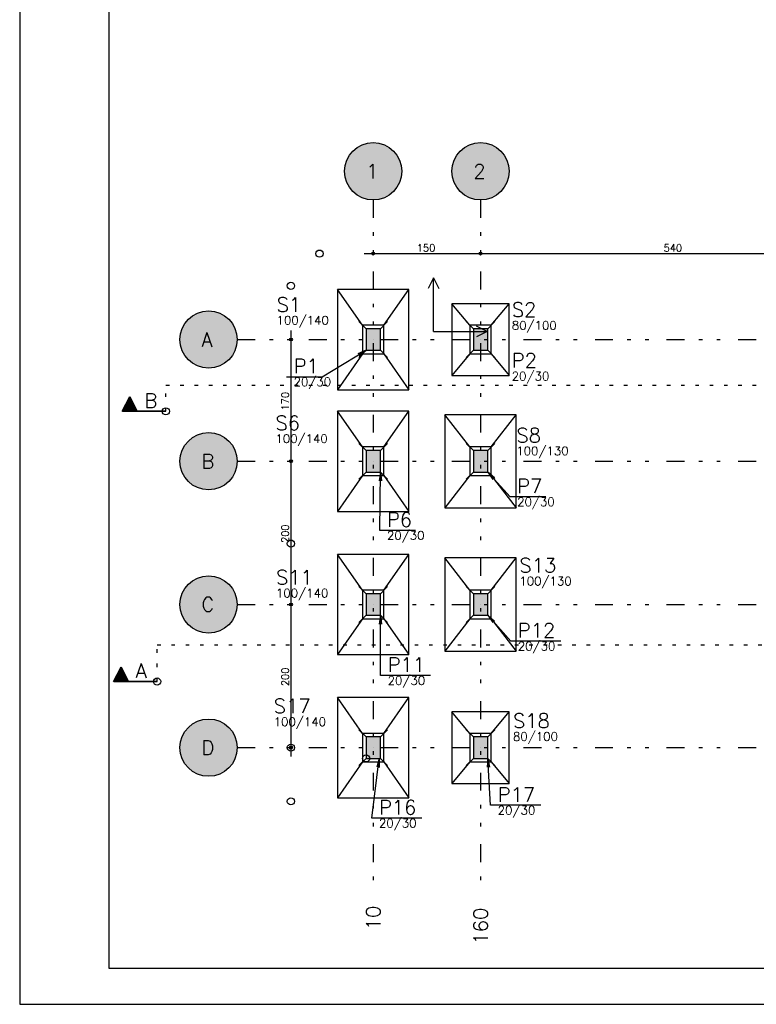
# Model space of a CAD drawing. Extents: x 0 to 84.1, y 0 to 59.4.
# Tile 1 of 9: x 0 to 20.6, y 0 to 27.5. Entities that reach past the tile are written whole.
import ezdxf

# ---------------------------------------------------------------- set-up
doc = ezdxf.new("R2010")
doc.units = 0
doc.header["$MEASUREMENT"] = 0
doc.linetypes.add('ESTILO_TQS_0002', pattern=[0.4, 0.1, -0.3])
doc.linetypes.add('ESTILO_TQS_0004', pattern=[2, 0.5, -0.4, 0.1, -0.4, 0.1, -0.5])
for name, color, linetype in [('1', 1, 'CONTINUOUS'), ('2', 2, 'CONTINUOUS'), ('3', 3, 'CONTINUOUS'), ('6', 6, 'CONTINUOUS'), ('9', 9, 'CONTINUOUS')]:
    doc.layers.add(name, color=color, linetype=linetype)
doc.styles.get("Standard").update_dxf_attribs({"font": 'ROMANS.SHX'})

msp = doc.modelspace()

# ---------------------------------------------------------------- linework, layer by layer
at = {"layer": '1', "linetype": 'ESTILO_TQS_0004'}
for p, q in [((9.88005, 22.46895), (9.88005, 3.26895)), ((12.88005, 22.46895), (12.88005, 3.26895)), ((6.08005, 18.56895), (39.68005, 18.56895)), ((6.08005, 15.16895), (39.68005, 15.16895)), ((6.08005, 11.16895), (39.68005, 11.16895)), ((6.08005, 7.16895), (39.68005, 7.16895))]:
    msp.add_line(p, q, dxfattribs=at)
at = {"layer": '1', "linetype": 'Continuous'}
for p, q in [((9.63005, 20.96895), (13.13005, 20.96895)), ((9.88005, 20.96895), (9.88005, 20.96895)), ((12.63005, 20.96895), (23.93005, 20.96895)), ((12.88005, 20.96895), (12.88005, 20.96895)), ((12.88005, 20.96895), (12.88005, 20.96895)), ((11.562499, 20.290325), (11.412499, 19.990325)), ((11.562499, 18.790325), (11.562499, 20.290325)), ((11.562499, 20.290325), (11.712499, 19.990325)), ((9.68005, 18.86895), (9.48005, 19.06895)), ((10.08005, 18.86895), (10.28005, 19.06895)), ((12.68005, 18.86895), (12.48005, 19.06895)), ((13.08005, 18.86895), (13.28005, 19.06895)), ((7.58005, 18.81895), (7.58005, 14.91895)), ((11.562499, 18.790325), (13.062499, 18.790325)), ((13.062499, 18.790325), (12.762499, 18.940325)), ((13.062499, 18.790325), (12.762499, 18.640325)), ((7.58005, 18.56895), (7.58005, 18.56895)), ((9.88005, 18.56895), (9.88005, 18.56895)), ((9.88005, 18.56895), (9.88005, 18.56895)), ((12.88005, 18.56895), (12.88005, 18.56895)), ((12.88005, 18.56895), (12.88005, 18.56895)), ((9.68005, 18.26895), (9.48005, 18.06895)), ((10.08005, 18.26895), (10.28005, 18.06895)), ((12.68005, 18.26895), (12.48005, 18.06895)), ((13.08005, 18.26895), (13.28005, 18.06895)), ((7.58005, 15.41895), (7.58005, 10.91895)), ((9.68005, 15.46895), (9.48005, 15.66895)), ((10.08005, 15.46895), (10.28005, 15.66895)), ((12.68005, 15.46895), (12.48005, 15.66895)), ((13.08005, 15.46895), (13.28005, 15.66895)), ((7.58005, 15.16895), (7.58005, 15.16895)), ((7.58005, 15.16895), (7.58005, 15.16895)), ((9.88005, 15.16895), (9.88005, 15.16895)), ((9.88005, 15.16895), (9.88005, 15.16895)), ((12.88005, 15.16895), (12.88005, 15.16895)), ((12.88005, 15.16895), (12.88005, 15.16895)), ((9.68005, 14.86895), (9.48005, 14.66895)), ((10.08005, 14.86895), (10.28005, 14.66895)), ((12.68005, 14.86895), (12.48005, 14.66895)), ((13.08005, 14.86895), (13.28005, 14.66895)), ((9.68005, 11.46895), (9.48005, 11.66895)), ((10.08005, 11.46895), (10.28005, 11.66895)), ((12.68005, 11.46895), (12.48005, 11.66895)), ((13.08005, 11.46895), (13.28005, 11.66895)), ((7.58005, 11.41895), (7.58005, 6.91895)), ((7.58005, 11.16895), (7.58005, 11.16895)), ((7.58005, 11.16895), (7.58005, 11.16895)), ((9.88005, 11.16895), (9.88005, 11.16895)), ((9.88005, 11.16895), (9.88005, 11.16895)), ((12.88005, 11.16895), (12.88005, 11.16895)), ((12.88005, 11.16895), (12.88005, 11.16895)), ((9.68005, 10.86895), (9.48005, 10.66895)), ((10.08005, 10.86895), (10.28005, 10.66895)), ((12.68005, 10.86895), (12.48005, 10.66895)), ((13.08005, 10.86895), (13.28005, 10.66895)), ((9.68005, 7.46895), (9.48005, 7.66895)), ((10.08005, 7.46895), (10.28005, 7.66895)), ((12.68005, 7.46895), (12.48005, 7.66895)), ((13.08005, 7.46895), (13.28005, 7.66895)), ((7.58005, 7.16895), (7.58005, 7.16895)), ((9.88005, 7.16895), (9.88005, 7.16895)), ((9.88005, 7.16895), (9.88005, 7.16895)), ((12.88005, 7.16895), (12.88005, 7.16895)), ((12.88005, 7.16895), (12.88005, 7.16895)), ((9.68005, 6.86895), (9.48005, 6.66895)), ((10.08005, 6.86895), (10.28005, 6.66895)), ((12.68005, 6.86895), (12.48005, 6.66895)), ((13.08005, 6.86895), (13.28005, 6.66895))]:
    msp.add_line(p, q, dxfattribs=at)
for points in [[(10.88005, 19.96895), (8.88005, 19.96895)], [(8.88005, 19.96895), (8.88005, 17.16895)], [(9.58005, 18.96895), (8.88005, 19.96895)], [(10.18005, 18.96895), (10.88005, 19.96895)], [(10.88005, 17.16895), (10.88005, 19.96895)], [(13.68005, 19.56895), (12.08005, 19.56895)], [(12.08005, 19.56895), (12.08005, 17.56895)], [(12.58005, 18.96895), (12.08005, 19.56895)], [(13.18005, 18.96895), (13.68005, 19.56895)], [(13.68005, 17.56895), (13.68005, 19.56895)], [(9.58005, 18.16895), (10.18005, 18.16895), (10.18005, 18.96895), (9.58005, 18.96895), (9.58005, 18.16895)], [(12.58005, 18.16895), (13.18005, 18.16895), (13.18005, 18.96895), (12.58005, 18.96895), (12.58005, 18.16895)], [(7.4551, 17.529091), (8.4551, 17.529091), (9.68005, 18.26895), (9.484756, 18.112872), (9.68005, 18.26895), (9.451015, 18.168736)], [(9.58005, 18.16895), (8.88005, 17.16895)], [(10.18005, 18.16895), (10.88005, 17.16895)], [(12.58005, 18.16895), (12.08005, 17.56895)], [(13.18005, 18.16895), (13.68005, 17.56895)], [(12.08005, 17.56895), (13.68005, 17.56895)], [(8.88005, 17.16895), (10.88005, 17.16895)], [(10.88005, 16.56895), (8.88005, 16.56895)], [(8.88005, 16.56895), (8.88005, 13.76895)], [(9.58005, 15.56895), (8.88005, 16.56895)], [(10.18005, 15.56895), (10.88005, 16.56895)], [(10.88005, 13.76895), (10.88005, 16.56895)], [(13.88005, 16.46895), (11.88005, 16.46895)], [(11.88005, 16.46895), (11.88005, 13.86895)], [(12.58005, 15.56895), (11.88005, 16.46895)], [(13.18005, 15.56895), (13.88005, 16.46895)], [(13.88005, 13.86895), (13.88005, 16.46895)], [(9.58005, 14.76895), (10.18005, 14.76895), (10.18005, 15.56895), (9.58005, 15.56895), (9.58005, 14.76895)], [(12.58005, 14.76895), (13.18005, 14.76895), (13.18005, 15.56895), (12.58005, 15.56895), (12.58005, 14.76895)], [(11.06445, 13.23935), (10.06445, 13.23935), (10.08005, 14.86895), (10.110307, 14.620788), (10.08005, 14.86895), (10.045047, 14.621413)], [(14.70405, 14.17535), (13.70405, 14.17535), (13.08005, 14.86895), (13.270084, 14.706509), (13.08005, 14.86895), (13.221566, 14.66286)], [(9.58005, 14.76895), (8.88005, 13.76895)], [(10.18005, 14.76895), (10.88005, 13.76895)], [(12.58005, 14.76895), (11.88005, 13.86895)], [(13.18005, 14.76895), (13.88005, 13.86895)], [(8.88005, 13.76895), (10.88005, 13.76895)], [(11.88005, 13.86895), (13.88005, 13.86895)], [(10.88005, 12.56895), (8.88005, 12.56895)], [(8.88005, 12.56895), (8.88005, 9.76895)], [(9.58005, 11.56895), (8.88005, 12.56895)], [(10.18005, 11.56895), (10.88005, 12.56895)], [(10.88005, 9.76895), (10.88005, 12.56895)], [(13.88005, 12.46895), (11.88005, 12.46895)], [(11.88005, 12.46895), (11.88005, 9.86895)], [(12.58005, 11.56895), (11.88005, 12.46895)], [(13.18005, 11.56895), (13.88005, 12.46895)], [(13.88005, 9.86895), (13.88005, 12.46895)], [(9.58005, 10.76895), (10.18005, 10.76895), (10.18005, 11.56895), (9.58005, 11.56895), (9.58005, 10.76895)], [(12.58005, 10.76895), (13.18005, 10.76895), (13.18005, 11.56895), (12.58005, 11.56895), (12.58005, 10.76895)], [(9.58005, 10.76895), (8.88005, 9.76895)], [(11.483566, 9.185155), (10.083566, 9.185155), (10.08005, 10.86895), (10.113199, 10.621157), (10.08005, 10.86895), (10.047936, 10.621021)], [(10.18005, 10.76895), (10.88005, 9.76895)], [(12.58005, 10.76895), (11.88005, 9.86895)], [(15.122084, 10.144691), (13.722084, 10.144691), (13.08005, 10.86895), (13.268888, 10.70512), (13.08005, 10.86895), (13.220051, 10.661827)], [(13.18005, 10.76895), (13.88005, 9.86895)], [(8.88005, 9.76895), (10.88005, 9.76895)], [(11.88005, 9.86895), (13.88005, 9.86895)], [(10.88005, 8.56895), (8.88005, 8.56895)], [(8.88005, 8.56895), (8.88005, 5.76895)], [(9.58005, 7.56895), (8.88005, 8.56895)], [(10.18005, 7.56895), (10.88005, 8.56895)], [(10.88005, 5.76895), (10.88005, 8.56895)], [(13.68005, 8.16895), (12.08005, 8.16895)], [(12.08005, 8.16895), (12.08005, 6.16895)], [(12.58005, 7.56895), (12.08005, 8.16895)], [(13.18005, 7.56895), (13.68005, 8.16895)], [(13.68005, 6.16895), (13.68005, 8.16895)], [(9.58005, 6.76895), (10.18005, 6.76895), (10.18005, 7.56895), (9.58005, 7.56895), (9.58005, 6.76895)], [(12.58005, 6.76895), (13.18005, 6.76895), (13.18005, 7.56895), (12.58005, 7.56895), (12.58005, 6.76895)], [(9.58005, 6.76895), (8.88005, 5.76895)], [(11.242171, 5.201026), (9.842171, 5.201026), (10.042171, 6.86895), (10.045061, 6.618967), (10.042171, 6.86895), (9.980262, 6.626737)], [(10.18005, 6.76895), (10.88005, 5.76895)], [(12.58005, 6.76895), (12.08005, 6.16895)], [(14.560754, 5.559555), (13.160754, 5.559555), (13.08005, 6.86895), (13.127868, 6.623566), (13.08005, 6.86895), (13.062728, 6.619551)], [(13.18005, 6.76895), (13.68005, 6.16895)], [(12.08005, 6.16895), (13.68005, 6.16895)], [(8.88005, 5.76895), (10.88005, 5.76895)]]:
    msp.add_lwpolyline(points, dxfattribs=at)
for centre, radius in [((8.38005, 20.96895), 0.1), ((9.88005, 20.96895), 0.04), ((9.88005, 20.96895), 0.02), ((12.88005, 20.96895), 0.04), ((12.88005, 20.96895), 0.04), ((12.88005, 20.96895), 0.02), ((12.88005, 20.96895), 0.02), ((7.58005, 20.06895), 0.1), ((7.58005, 18.56895), 0.04), ((7.58005, 18.56895), 0.02), ((4.0843, 16.564678), 0.1), ((7.58005, 15.16895), 0.04), ((7.58005, 15.16895), 0.04), ((7.58005, 15.16895), 0.02), ((7.58005, 15.16895), 0.02), ((7.58005, 12.86895), 0.1), ((7.58005, 11.16895), 0.04), ((7.58005, 11.16895), 0.04), ((7.58005, 11.16895), 0.02), ((7.58005, 11.16895), 0.02), ((3.840788, 9.015794), 0.1), ((7.58005, 7.16895), 0.1), ((7.58005, 7.16895), 0.04), ((7.58005, 7.16895), 0.02), ((9.68005, 6.86895), 0.1), ((9.68005, 6.86895), 0.1), ((7.58005, 5.66895), 0.1)]:
    msp.add_circle(centre, radius, dxfattribs=at)
at = {"layer": '2', "linetype": 'Continuous'}
for p, q in [((0, 59.400002), (0, 0)), ((0, 0), (84.100006, 0))]:
    msp.add_line(p, q, dxfattribs=at)
msp.add_lwpolyline([(83.100006, 1), (2.5, 1), (2.5, 58.400002), (83.100006, 58.400002), (83.100006, 1)], dxfattribs=at)
for centre in [(9.88005, 23.26895), (12.88005, 23.26895), (5.28005, 18.56895), (5.28005, 15.16895), (5.28005, 11.16895), (5.28005, 7.16895)]:
    msp.add_circle(centre, 0.8, dxfattribs=at)
at = {"layer": '3', "linetype": 'ESTILO_TQS_0002'}
for p, q in [((4.0843, 17.295215), (42.802767, 17.295215)), ((4.0843, 16.564678), (4.0843, 17.295215)), ((3.840788, 10.038546), (42.754064, 10.038546)), ((3.840788, 9.015794), (3.840788, 10.038546))]:
    msp.add_line(p, q, dxfattribs=at)
at = {"layer": '3', "linetype": 'Continuous'}
for p, q in [((2.868345, 16.564678), (3.075761, 16.97951)), ((2.871166, 16.566416), (3.075761, 16.975608)), ((2.981889, 16.78786), (3.16954, 16.788047)), ((2.997939, 16.819959), (3.153584, 16.819959)), ((3.013893, 16.851869), (3.137629, 16.851869)), ((3.029847, 16.883779), (3.121674, 16.883779)), ((3.045803, 16.91569), (3.105719, 16.91569)), ((3.061757, 16.9476), (3.089764, 16.9476)), ((3.075761, 16.97951), (3.282308, 16.566416)), ((3.075761, 16.975607), (3.280357, 16.566417)), ((4.0843, 16.564678), (2.868345, 16.564678)), ((2.871166, 16.566417), (4.0843, 16.566417)), ((2.886252, 16.596588), (3.265271, 16.596588)), ((2.902208, 16.628498), (3.249316, 16.628498)), ((2.918163, 16.660408), (3.23336, 16.660408)), ((2.934118, 16.692318), (3.217405, 16.692318)), ((2.950075, 16.724229), (3.201449, 16.724229)), ((2.96603, 16.756139), (3.185494, 16.756139)), ((2.624833, 9.015794), (2.832248, 9.430626)), ((2.627654, 9.017532), (2.832248, 9.426724)), ((2.80229, 9.366806), (2.862207, 9.366806)), ((2.818245, 9.398716), (2.846252, 9.398716)), ((2.832248, 9.430626), (3.038795, 9.017532)), ((2.832248, 9.426723), (3.036844, 9.017533)), ((2.658696, 9.079614), (3.005803, 9.079614)), ((2.674651, 9.111524), (2.989848, 9.111524)), ((2.690606, 9.143434), (2.973892, 9.143434)), ((2.706563, 9.175345), (2.957936, 9.175345)), ((2.722518, 9.207255), (2.941981, 9.207255)), ((2.738376, 9.238976), (2.926027, 9.239163)), ((2.754427, 9.271075), (2.910072, 9.271075)), ((2.770381, 9.302985), (2.894117, 9.302985)), ((2.786335, 9.334895), (2.878162, 9.334895)), ((3.840788, 9.015794), (2.624833, 9.015794)), ((2.627654, 9.017533), (3.840788, 9.017533)), ((2.64274, 9.047704), (3.021759, 9.047704))]:
    msp.add_line(p, q, dxfattribs=at)
for points in [[(2.871166, 16.566417), (3.075761, 16.975607), (3.280357, 16.566417), (2.871166, 16.566417)], [(2.627654, 9.017533), (2.832248, 9.426723), (3.036844, 9.017533), (2.627654, 9.017533)]]:
    msp.add_lwpolyline(points, dxfattribs=at)
at = {"layer": '6', "linetype": 'Continuous'}
for points in [[(9.68005, 18.26895), (10.08005, 18.26895), (10.08005, 18.86895), (9.68005, 18.86895), (9.68005, 18.26895)], [(12.68005, 18.26895), (13.08005, 18.26895), (13.08005, 18.86895), (12.68005, 18.86895), (12.68005, 18.26895)], [(9.68005, 14.86895), (10.08005, 14.86895), (10.08005, 15.46895), (9.68005, 15.46895), (9.68005, 14.86895)], [(12.68005, 14.86895), (13.08005, 14.86895), (13.08005, 15.46895), (12.68005, 15.46895), (12.68005, 14.86895)], [(9.68005, 10.86895), (10.08005, 10.86895), (10.08005, 11.46895), (9.68005, 11.46895), (9.68005, 10.86895)], [(12.68005, 10.86895), (13.08005, 10.86895), (13.08005, 11.46895), (12.68005, 11.46895), (12.68005, 10.86895)], [(9.68005, 6.86895), (10.08005, 6.86895), (10.08005, 7.46895), (9.68005, 7.46895), (9.68005, 6.86895)], [(12.68005, 6.86895), (13.08005, 6.86895), (13.08005, 7.46895), (12.68005, 7.46895), (12.68005, 6.86895)]]:
    msp.add_lwpolyline(points, dxfattribs=at)
at = {"layer": '9', "linetype": 'Continuous'}
for points in [[(10.68005, 23.26895), (9.511998, 23.979258), (9.418706, 23.922526)], [(10.68005, 23.26895), (9.612146, 24.022759), (9.511998, 23.979258)], [(10.68005, 23.26895), (9.717285, 24.052217), (9.612146, 24.022759)], [(10.68005, 23.26895), (9.825456, 24.067085), (9.717285, 24.052217)], [(10.68005, 23.26895), (9.934644, 24.067085), (9.825456, 24.067085)], [(10.68005, 23.26895), (10.042815, 24.052217), (9.934644, 24.067085)], [(10.68005, 23.26895), (10.147954, 24.022759), (10.042815, 24.052217)], [(10.68005, 23.26895), (10.248102, 23.979258), (10.147954, 24.022759)], [(10.68005, 23.26895), (10.341394, 23.922526), (10.248102, 23.979258)], [(13.68005, 23.26895), (12.511998, 23.979258), (12.418706, 23.922526)], [(13.68005, 23.26895), (12.612146, 24.022759), (12.511998, 23.979258)], [(13.68005, 23.26895), (12.717285, 24.052217), (12.612146, 24.022759)], [(13.68005, 23.26895), (12.825456, 24.067085), (12.717285, 24.052217)], [(13.68005, 23.26895), (12.934644, 24.067085), (12.825456, 24.067085)], [(13.68005, 23.26895), (13.042815, 24.052217), (12.934644, 24.067085)], [(13.68005, 23.26895), (13.147954, 24.022759), (13.042815, 24.052217)], [(13.68005, 23.26895), (13.248102, 23.979258), (13.147954, 24.022759)], [(13.68005, 23.26895), (13.341394, 23.922526), (13.248102, 23.979258)], [(10.68005, 23.26895), (9.196514, 23.684617), (9.146281, 23.587671)], [(10.68005, 23.26895), (9.259481, 23.77382), (9.196514, 23.684617)], [(10.68005, 23.26895), (9.334007, 23.853619), (9.259481, 23.77382)], [(10.68005, 23.26895), (9.418706, 23.922526), (9.334007, 23.853619)], [(10.68005, 23.26895), (10.426093, 23.853619), (10.341394, 23.922526)], [(10.68005, 23.26895), (10.500619, 23.77382), (10.426093, 23.853619)], [(10.68005, 23.26895), (10.563586, 23.684617), (10.500619, 23.77382)], [(10.68005, 23.26895), (10.613819, 23.587671), (10.563586, 23.684617)], [(13.68005, 23.26895), (12.196514, 23.684617), (12.146281, 23.587671)], [(13.68005, 23.26895), (12.259481, 23.77382), (12.196514, 23.684617)], [(13.68005, 23.26895), (12.334007, 23.853619), (12.259481, 23.77382)], [(13.68005, 23.26895), (12.418706, 23.922526), (12.334007, 23.853619)], [(13.68005, 23.26895), (13.426093, 23.853619), (13.341394, 23.922526)], [(13.68005, 23.26895), (13.500619, 23.77382), (13.426093, 23.853619)], [(13.68005, 23.26895), (13.563586, 23.684617), (13.500619, 23.77382)], [(13.68005, 23.26895), (13.613819, 23.587671), (13.563586, 23.684617)], [(10.68005, 23.26895), (9.109716, 23.484787), (9.087501, 23.377883)], [(10.68005, 23.26895), (9.146281, 23.587671), (9.109716, 23.484787)], [(10.68005, 23.26895), (10.650384, 23.484787), (10.613819, 23.587671)], [(10.68005, 23.26895), (10.672599, 23.377883), (10.650384, 23.484787)], [(13.68005, 23.26895), (12.109716, 23.484787), (12.087501, 23.377883)], [(13.68005, 23.26895), (12.146281, 23.587671), (12.109716, 23.484787)], [(13.68005, 23.26895), (13.650384, 23.484787), (13.613819, 23.587671)], [(13.68005, 23.26895), (13.672599, 23.377883), (13.650384, 23.484787)], [(10.68005, 23.26895), (9.087501, 23.377883), (9.08005, 23.26895)], [(10.68005, 23.26895), (9.08005, 23.26895), (9.087501, 23.160017)], [(10.68005, 23.26895), (9.087501, 23.160017), (9.109716, 23.053113)], [(10.68005, 23.26895), (9.109716, 23.053113), (9.146281, 22.950229)], [(10.68005, 23.26895), (9.146281, 22.950229), (9.196514, 22.853283)], [(10.68005, 23.26895), (9.196514, 22.853283), (9.259481, 22.76408)], [(10.68005, 23.26895), (9.259481, 22.76408), (9.334007, 22.684281)], [(10.68005, 23.26895), (9.334007, 22.684281), (9.418706, 22.615374)], [(10.68005, 23.26895), (9.418706, 22.615374), (9.511998, 22.558642)], [(10.68005, 23.26895), (9.511998, 22.558642), (9.612146, 22.515141)], [(10.68005, 23.26895), (9.612146, 22.515141), (9.717285, 22.485683)], [(10.68005, 23.26895), (9.717285, 22.485683), (9.825456, 22.470815)], [(10.68005, 23.26895), (9.825456, 22.470815), (9.934644, 22.470815)], [(10.68005, 23.26895), (9.934644, 22.470815), (10.042815, 22.485683)], [(10.68005, 23.26895), (10.042815, 22.485683), (10.147954, 22.515141)], [(10.68005, 23.26895), (10.147954, 22.515141), (10.248102, 22.558642)], [(10.68005, 23.26895), (10.248102, 22.558642), (10.341394, 22.615374)], [(10.68005, 23.26895), (10.341394, 22.615374), (10.426093, 22.684281)], [(10.68005, 23.26895), (10.426093, 22.684281), (10.500619, 22.76408)], [(10.68005, 23.26895), (10.500619, 22.76408), (10.563586, 22.853283)], [(10.68005, 23.26895), (10.563586, 22.853283), (10.613819, 22.950229)], [(10.68005, 23.26895), (10.613819, 22.950229), (10.650384, 23.053113)], [(10.68005, 23.26895), (10.650384, 23.053113), (10.672599, 23.160017)], [(10.68005, 23.26895), (10.672599, 23.160017), (10.68005, 23.26895)], [(13.68005, 23.26895), (12.087501, 23.377883), (12.08005, 23.26895)], [(13.68005, 23.26895), (12.08005, 23.26895), (12.087501, 23.160017)], [(13.68005, 23.26895), (12.087501, 23.160017), (12.109716, 23.053113)], [(13.68005, 23.26895), (12.109716, 23.053113), (12.146281, 22.950229)], [(13.68005, 23.26895), (12.146281, 22.950229), (12.196514, 22.853283)], [(13.68005, 23.26895), (12.196514, 22.853283), (12.259481, 22.76408)], [(13.68005, 23.26895), (12.259481, 22.76408), (12.334007, 22.684281)], [(13.68005, 23.26895), (12.334007, 22.684281), (12.418706, 22.615374)], [(13.68005, 23.26895), (12.418706, 22.615374), (12.511998, 22.558642)], [(13.68005, 23.26895), (12.511998, 22.558642), (12.612146, 22.515141)], [(13.68005, 23.26895), (12.612146, 22.515141), (12.717285, 22.485683)], [(13.68005, 23.26895), (12.717285, 22.485683), (12.825456, 22.470815)], [(13.68005, 23.26895), (12.825456, 22.470815), (12.934644, 22.470815)], [(13.68005, 23.26895), (12.934644, 22.470815), (13.042815, 22.485683)], [(13.68005, 23.26895), (13.042815, 22.485683), (13.147954, 22.515141)], [(13.68005, 23.26895), (13.147954, 22.515141), (13.248102, 22.558642)], [(13.68005, 23.26895), (13.248102, 22.558642), (13.341394, 22.615374)], [(13.68005, 23.26895), (13.341394, 22.615374), (13.426093, 22.684281)], [(13.68005, 23.26895), (13.426093, 22.684281), (13.500619, 22.76408)], [(13.68005, 23.26895), (13.500619, 22.76408), (13.563586, 22.853283)], [(13.68005, 23.26895), (13.563586, 22.853283), (13.613819, 22.950229)], [(13.68005, 23.26895), (13.613819, 22.950229), (13.650384, 23.053113)], [(13.68005, 23.26895), (13.650384, 23.053113), (13.672599, 23.160017)], [(13.68005, 23.26895), (13.672599, 23.160017), (13.68005, 23.26895)], [(6.08005, 18.56895), (4.911998, 19.279258), (4.818706, 19.222526)], [(6.08005, 18.56895), (5.012146, 19.322759), (4.911998, 19.279258)], [(6.08005, 18.56895), (5.117285, 19.352217), (5.012146, 19.322759)], [(6.08005, 18.56895), (5.225456, 19.367085), (5.117285, 19.352217)], [(6.08005, 18.56895), (5.334644, 19.367085), (5.225456, 19.367085)], [(6.08005, 18.56895), (5.442815, 19.352217), (5.334644, 19.367085)], [(6.08005, 18.56895), (5.547954, 19.322759), (5.442815, 19.352217)], [(6.08005, 18.56895), (5.648102, 19.279258), (5.547954, 19.322759)], [(6.08005, 18.56895), (5.741394, 19.222526), (5.648102, 19.279258)], [(6.08005, 18.56895), (4.596514, 18.984617), (4.546281, 18.887671)], [(6.08005, 18.56895), (4.659481, 19.07382), (4.596514, 18.984617)], [(6.08005, 18.56895), (4.734007, 19.153619), (4.659481, 19.07382)], [(6.08005, 18.56895), (4.818706, 19.222526), (4.734007, 19.153619)], [(6.08005, 18.56895), (5.826093, 19.153619), (5.741394, 19.222526)], [(6.08005, 18.56895), (5.900619, 19.07382), (5.826093, 19.153619)], [(6.08005, 18.56895), (5.963586, 18.984617), (5.900619, 19.07382)], [(6.08005, 18.56895), (6.013819, 18.887671), (5.963586, 18.984617)], [(6.08005, 18.56895), (4.509716, 18.784787), (4.487501, 18.677883)], [(6.08005, 18.56895), (4.546281, 18.887671), (4.509716, 18.784787)], [(6.08005, 18.56895), (6.050384, 18.784787), (6.013819, 18.887671)], [(6.08005, 18.56895), (6.072599, 18.677883), (6.050384, 18.784787)], [(9.68005, 18.26895), (10.08005, 18.26895), (10.08005, 18.86895)], [(9.68005, 18.26895), (10.08005, 18.86895), (9.68005, 18.86895)], [(9.68005, 18.26895), (9.68005, 18.86895), (9.68005, 18.26895)], [(12.68005, 18.26895), (13.08005, 18.26895), (13.08005, 18.86895)], [(12.68005, 18.26895), (13.08005, 18.86895), (12.68005, 18.86895)], [(12.68005, 18.26895), (12.68005, 18.86895), (12.68005, 18.26895)], [(6.08005, 18.56895), (4.487501, 18.677883), (4.48005, 18.56895)], [(6.08005, 18.56895), (4.48005, 18.56895), (4.487501, 18.460017)], [(6.08005, 18.56895), (4.487501, 18.460017), (4.509716, 18.353113)], [(6.08005, 18.56895), (4.509716, 18.353113), (4.546281, 18.250229)], [(6.08005, 18.56895), (4.546281, 18.250229), (4.596514, 18.153283)], [(6.08005, 18.56895), (4.596514, 18.153283), (4.659481, 18.06408)], [(6.08005, 18.56895), (4.659481, 18.06408), (4.734007, 17.984281)], [(6.08005, 18.56895), (4.734007, 17.984281), (4.818706, 17.915374)], [(6.08005, 18.56895), (4.818706, 17.915374), (4.911998, 17.858642)], [(6.08005, 18.56895), (4.911998, 17.858642), (5.012146, 17.815141)], [(6.08005, 18.56895), (5.012146, 17.815141), (5.117285, 17.785683)], [(6.08005, 18.56895), (5.117285, 17.785683), (5.225456, 17.770815)], [(6.08005, 18.56895), (5.225456, 17.770815), (5.334644, 17.770815)], [(6.08005, 18.56895), (5.334644, 17.770815), (5.442815, 17.785683)], [(6.08005, 18.56895), (5.442815, 17.785683), (5.547954, 17.815141)], [(6.08005, 18.56895), (5.547954, 17.815141), (5.648102, 17.858642)], [(6.08005, 18.56895), (5.648102, 17.858642), (5.741394, 17.915374)], [(6.08005, 18.56895), (5.741394, 17.915374), (5.826093, 17.984281)], [(6.08005, 18.56895), (5.826093, 17.984281), (5.900619, 18.06408)], [(6.08005, 18.56895), (5.900619, 18.06408), (5.963586, 18.153283)], [(6.08005, 18.56895), (5.963586, 18.153283), (6.013819, 18.250229)], [(6.08005, 18.56895), (6.013819, 18.250229), (6.050384, 18.353113)], [(6.08005, 18.56895), (6.050384, 18.353113), (6.072599, 18.460017)], [(6.08005, 18.56895), (6.072599, 18.460017), (6.08005, 18.56895)], [(6.08005, 15.16895), (5.117285, 15.952217), (5.012146, 15.922759)], [(6.08005, 15.16895), (5.225456, 15.967085), (5.117285, 15.952217)], [(6.08005, 15.16895), (5.334644, 15.967085), (5.225456, 15.967085)], [(6.08005, 15.16895), (5.442815, 15.952217), (5.334644, 15.967085)], [(6.08005, 15.16895), (5.547954, 15.922759), (5.442815, 15.952217)], [(6.08005, 15.16895), (4.734007, 15.753619), (4.659481, 15.67382)], [(6.08005, 15.16895), (4.818706, 15.822526), (4.734007, 15.753619)], [(6.08005, 15.16895), (4.911998, 15.879258), (4.818706, 15.822526)], [(6.08005, 15.16895), (5.012146, 15.922759), (4.911998, 15.879258)], [(6.08005, 15.16895), (5.648102, 15.879258), (5.547954, 15.922759)], [(6.08005, 15.16895), (5.741394, 15.822526), (5.648102, 15.879258)], [(6.08005, 15.16895), (5.826093, 15.753619), (5.741394, 15.822526)], [(6.08005, 15.16895), (5.900619, 15.67382), (5.826093, 15.753619)], [(6.08005, 15.16895), (4.546281, 15.487671), (4.509716, 15.384787)], [(6.08005, 15.16895), (4.596514, 15.584617), (4.546281, 15.487671)], [(6.08005, 15.16895), (4.659481, 15.67382), (4.596514, 15.584617)], [(6.08005, 15.16895), (5.963586, 15.584617), (5.900619, 15.67382)], [(6.08005, 15.16895), (6.013819, 15.487671), (5.963586, 15.584617)], [(6.08005, 15.16895), (6.050384, 15.384787), (6.013819, 15.487671)], [(9.68005, 14.86895), (10.08005, 14.86895), (10.08005, 15.46895)], [(9.68005, 14.86895), (10.08005, 15.46895), (9.68005, 15.46895)], [(9.68005, 14.86895), (9.68005, 15.46895), (9.68005, 14.86895)], [(12.68005, 14.86895), (13.08005, 14.86895), (13.08005, 15.46895)], [(12.68005, 14.86895), (13.08005, 15.46895), (12.68005, 15.46895)], [(12.68005, 14.86895), (12.68005, 15.46895), (12.68005, 14.86895)], [(6.08005, 15.16895), (4.487501, 15.277883), (4.48005, 15.16895)], [(6.08005, 15.16895), (4.48005, 15.16895), (4.487501, 15.060017)], [(6.08005, 15.16895), (4.509716, 15.384787), (4.487501, 15.277883)], [(6.08005, 15.16895), (4.487501, 15.060017), (4.509716, 14.953113)], [(6.08005, 15.16895), (4.509716, 14.953113), (4.546281, 14.850229)], [(6.08005, 15.16895), (4.546281, 14.850229), (4.596514, 14.753283)], [(6.08005, 15.16895), (4.596514, 14.753283), (4.659481, 14.66408)], [(6.08005, 15.16895), (4.659481, 14.66408), (4.734007, 14.584281)], [(6.08005, 15.16895), (4.734007, 14.584281), (4.818706, 14.515374)], [(6.08005, 15.16895), (4.818706, 14.515374), (4.911998, 14.458642)], [(6.08005, 15.16895), (4.911998, 14.458642), (5.012146, 14.415141)], [(6.08005, 15.16895), (5.012146, 14.415141), (5.117285, 14.385683)], [(6.08005, 15.16895), (5.117285, 14.385683), (5.225456, 14.370815)], [(6.08005, 15.16895), (5.225456, 14.370815), (5.334644, 14.370815)], [(6.08005, 15.16895), (5.334644, 14.370815), (5.442815, 14.385683)], [(6.08005, 15.16895), (5.442815, 14.385683), (5.547954, 14.415141)], [(6.08005, 15.16895), (5.547954, 14.415141), (5.648102, 14.458642)], [(6.08005, 15.16895), (5.648102, 14.458642), (5.741394, 14.515374)], [(6.08005, 15.16895), (5.741394, 14.515374), (5.826093, 14.584281)], [(6.08005, 15.16895), (5.826093, 14.584281), (5.900619, 14.66408)], [(6.08005, 15.16895), (5.900619, 14.66408), (5.963586, 14.753283)], [(6.08005, 15.16895), (5.963586, 14.753283), (6.013819, 14.850229)], [(6.08005, 15.16895), (6.013819, 14.850229), (6.050384, 14.953113)], [(6.08005, 15.16895), (6.072599, 15.277883), (6.050384, 15.384787)], [(6.08005, 15.16895), (6.050384, 14.953113), (6.072599, 15.060017)], [(6.08005, 15.16895), (6.072599, 15.060017), (6.08005, 15.16895)], [(6.08005, 11.16895), (4.911998, 11.879258), (4.818706, 11.822526)], [(6.08005, 11.16895), (5.012146, 11.922759), (4.911998, 11.879258)], [(6.08005, 11.16895), (5.117285, 11.952217), (5.012146, 11.922759)], [(6.08005, 11.16895), (5.225456, 11.967085), (5.117285, 11.952217)], [(6.08005, 11.16895), (5.334644, 11.967085), (5.225456, 11.967085)], [(6.08005, 11.16895), (5.442815, 11.952217), (5.334644, 11.967085)], [(6.08005, 11.16895), (5.547954, 11.922759), (5.442815, 11.952217)], [(6.08005, 11.16895), (5.648102, 11.879258), (5.547954, 11.922759)], [(6.08005, 11.16895), (5.741394, 11.822526), (5.648102, 11.879258)], [(6.08005, 11.16895), (4.596514, 11.584617), (4.546281, 11.487671)], [(6.08005, 11.16895), (4.659481, 11.67382), (4.596514, 11.584617)], [(6.08005, 11.16895), (4.734007, 11.753619), (4.659481, 11.67382)], [(6.08005, 11.16895), (4.818706, 11.822526), (4.734007, 11.753619)], [(6.08005, 11.16895), (5.826093, 11.753619), (5.741394, 11.822526)], [(6.08005, 11.16895), (5.900619, 11.67382), (5.826093, 11.753619)], [(6.08005, 11.16895), (5.963586, 11.584617), (5.900619, 11.67382)], [(6.08005, 11.16895), (6.013819, 11.487671), (5.963586, 11.584617)], [(6.08005, 11.16895), (4.487501, 11.277883), (4.48005, 11.16895)], [(6.08005, 11.16895), (4.509716, 11.384787), (4.487501, 11.277883)], [(6.08005, 11.16895), (4.546281, 11.487671), (4.509716, 11.384787)], [(6.08005, 11.16895), (6.050384, 11.384787), (6.013819, 11.487671)], [(6.08005, 11.16895), (6.072599, 11.277883), (6.050384, 11.384787)], [(9.68005, 10.86895), (10.08005, 10.86895), (10.08005, 11.46895)], [(9.68005, 10.86895), (10.08005, 11.46895), (9.68005, 11.46895)], [(9.68005, 10.86895), (9.68005, 11.46895), (9.68005, 10.86895)], [(12.68005, 10.86895), (13.08005, 10.86895), (13.08005, 11.46895)], [(12.68005, 10.86895), (13.08005, 11.46895), (12.68005, 11.46895)], [(12.68005, 10.86895), (12.68005, 11.46895), (12.68005, 10.86895)], [(6.08005, 11.16895), (4.48005, 11.16895), (4.487501, 11.060017)], [(6.08005, 11.16895), (4.487501, 11.060017), (4.509716, 10.953113)], [(6.08005, 11.16895), (4.509716, 10.953113), (4.546281, 10.850229)], [(6.08005, 11.16895), (4.546281, 10.850229), (4.596514, 10.753283)], [(6.08005, 11.16895), (4.596514, 10.753283), (4.659481, 10.66408)], [(6.08005, 11.16895), (4.659481, 10.66408), (4.734007, 10.584281)], [(6.08005, 11.16895), (4.734007, 10.584281), (4.818706, 10.515374)], [(6.08005, 11.16895), (4.818706, 10.515374), (4.911998, 10.458642)], [(6.08005, 11.16895), (4.911998, 10.458642), (5.012146, 10.415141)], [(6.08005, 11.16895), (5.012146, 10.415141), (5.117285, 10.385683)], [(6.08005, 11.16895), (5.117285, 10.385683), (5.225456, 10.370815)], [(6.08005, 11.16895), (5.225456, 10.370815), (5.334644, 10.370815)], [(6.08005, 11.16895), (5.334644, 10.370815), (5.442815, 10.385683)], [(6.08005, 11.16895), (5.442815, 10.385683), (5.547954, 10.415141)], [(6.08005, 11.16895), (5.547954, 10.415141), (5.648102, 10.458642)], [(6.08005, 11.16895), (5.648102, 10.458642), (5.741394, 10.515374)], [(6.08005, 11.16895), (5.741394, 10.515374), (5.826093, 10.584281)], [(6.08005, 11.16895), (5.826093, 10.584281), (5.900619, 10.66408)], [(6.08005, 11.16895), (5.900619, 10.66408), (5.963586, 10.753283)], [(6.08005, 11.16895), (5.963586, 10.753283), (6.013819, 10.850229)], [(6.08005, 11.16895), (6.013819, 10.850229), (6.050384, 10.953113)], [(6.08005, 11.16895), (6.050384, 10.953113), (6.072599, 11.060017)], [(6.08005, 11.16895), (6.072599, 11.060017), (6.08005, 11.16895)], [(6.08005, 7.16895), (4.734007, 7.753619), (4.659481, 7.67382)], [(6.08005, 7.16895), (4.818706, 7.822526), (4.734007, 7.753619)], [(6.08005, 7.16895), (4.911998, 7.879258), (4.818706, 7.822526)], [(6.08005, 7.16895), (5.012146, 7.922759), (4.911998, 7.879258)], [(6.08005, 7.16895), (5.117285, 7.952217), (5.012146, 7.922759)], [(6.08005, 7.16895), (5.225456, 7.967085), (5.117285, 7.952217)], [(6.08005, 7.16895), (5.334644, 7.967085), (5.225456, 7.967085)], [(6.08005, 7.16895), (5.442815, 7.952217), (5.334644, 7.967085)], [(6.08005, 7.16895), (5.547954, 7.922759), (5.442815, 7.952217)], [(6.08005, 7.16895), (5.648102, 7.879258), (5.547954, 7.922759)], [(6.08005, 7.16895), (5.741394, 7.822526), (5.648102, 7.879258)], [(6.08005, 7.16895), (5.826093, 7.753619), (5.741394, 7.822526)], [(6.08005, 7.16895), (5.900619, 7.67382), (5.826093, 7.753619)], [(6.08005, 7.16895), (4.546281, 7.487671), (4.509716, 7.384787)], [(6.08005, 7.16895), (4.596514, 7.584617), (4.546281, 7.487671)], [(6.08005, 7.16895), (4.659481, 7.67382), (4.596514, 7.584617)], [(6.08005, 7.16895), (5.963586, 7.584617), (5.900619, 7.67382)], [(6.08005, 7.16895), (6.013819, 7.487671), (5.963586, 7.584617)], [(6.08005, 7.16895), (6.050384, 7.384787), (6.013819, 7.487671)], [(9.68005, 6.86895), (10.08005, 6.86895), (10.08005, 7.46895)], [(9.68005, 6.86895), (10.08005, 7.46895), (9.68005, 7.46895)], [(9.68005, 6.86895), (9.68005, 7.46895), (9.68005, 6.86895)], [(12.68005, 6.86895), (13.08005, 6.86895), (13.08005, 7.46895)], [(12.68005, 6.86895), (13.08005, 7.46895), (12.68005, 7.46895)], [(12.68005, 6.86895), (12.68005, 7.46895), (12.68005, 6.86895)], [(6.08005, 7.16895), (4.487501, 7.277883), (4.48005, 7.16895)], [(6.08005, 7.16895), (4.48005, 7.16895), (4.487501, 7.060017)], [(6.08005, 7.16895), (4.509716, 7.384787), (4.487501, 7.277883)], [(6.08005, 7.16895), (4.487501, 7.060017), (4.509716, 6.953113)], [(6.08005, 7.16895), (4.509716, 6.953113), (4.546281, 6.850229)], [(6.08005, 7.16895), (4.546281, 6.850229), (4.596514, 6.753283)], [(6.08005, 7.16895), (4.596514, 6.753283), (4.659481, 6.66408)], [(6.08005, 7.16895), (4.659481, 6.66408), (4.734007, 6.584281)], [(6.08005, 7.16895), (4.734007, 6.584281), (4.818706, 6.515374)], [(6.08005, 7.16895), (4.818706, 6.515374), (4.911998, 6.458642)], [(6.08005, 7.16895), (4.911998, 6.458642), (5.012146, 6.415141)], [(6.08005, 7.16895), (5.012146, 6.415141), (5.117285, 6.385683)], [(6.08005, 7.16895), (5.117285, 6.385683), (5.225456, 6.370815)], [(6.08005, 7.16895), (5.225456, 6.370815), (5.334644, 6.370815)], [(6.08005, 7.16895), (5.334644, 6.370815), (5.442815, 6.385683)], [(6.08005, 7.16895), (5.442815, 6.385683), (5.547954, 6.415141)], [(6.08005, 7.16895), (5.547954, 6.415141), (5.648102, 6.458642)], [(6.08005, 7.16895), (5.648102, 6.458642), (5.741394, 6.515374)], [(6.08005, 7.16895), (5.741394, 6.515374), (5.826093, 6.584281)], [(6.08005, 7.16895), (5.826093, 6.584281), (5.900619, 6.66408)], [(6.08005, 7.16895), (5.900619, 6.66408), (5.963586, 6.753283)], [(6.08005, 7.16895), (5.963586, 6.753283), (6.013819, 6.850229)], [(6.08005, 7.16895), (6.013819, 6.850229), (6.050384, 6.953113)], [(6.08005, 7.16895), (6.072599, 7.277883), (6.050384, 7.384787)], [(6.08005, 7.16895), (6.050384, 6.953113), (6.072599, 7.060017)], [(6.08005, 7.16895), (6.072599, 7.060017), (6.08005, 7.16895)]]:
    msp.add_solid(points, dxfattribs=at)

# ---------------------------------------------------------------- texts
at = {"layer": '1', "linetype": 'Continuous'}
for s, p in [('150', (11.10005, 21.02895)), ('540', (18.00005, 21.02895))]:
    msp.add_text(s, height=0.2, dxfattribs=at).set_placement(p)
for s, height, p in [('170', 0.2, (7.52005, 16.58895)), ('200', 0.2, (7.52005, 12.88895)), ('200', 0.2, (7.52005, 8.88895)), ('10', 0.4, (10.08005, 2.06895)), ('160', 0.4, (13.08005, 1.66895))]:
    msp.add_text(s, height=height, rotation=90, dxfattribs=at).set_placement(p)
at = {"layer": '3', "linetype": 'Continuous'}
for s, height, p in [('100/140', 0.24, (7.180048, 18.986549)), ('80/100', 0.24, (13.754709, 18.845257)), ('20/30', 0.24, (13.752107, 17.42482)), ('20/30', 0.24, (7.6551, 17.269091)), ('B', 0.4, (3.4843, 16.664678)), ('100/140', 0.24, (7.148848, 15.680149)), ('100/130', 0.24, (13.88005, 15.336327)), ('20/30', 0.24, (13.90405, 13.91535)), ('20/30', 0.24, (10.26445, 12.97935)), ('100/130', 0.24, (13.966526, 11.702792)), ('100/140', 0.24, (7.164448, 11.368149)), ('20/30', 0.24, (13.922084, 9.884691)), ('A', 0.4, (3.240788, 9.115794)), ('20/30', 0.24, (10.283566, 8.925155)), ('100/140', 0.24, (7.099972, 7.773127)), ('80/100', 0.24, (13.786991, 7.359592)), ('20/30', 0.24, (13.360754, 5.299555)), ('20/30', 0.24, (10.042171, 4.941026))]:
    msp.add_text(s, height=height, dxfattribs=at).set_placement(p)
at = {"layer": '6', "linetype": 'Continuous'}
for s, p in [('1', (9.68005, 23.06895)), ('2', (12.68005, 23.06895)), ('S1', (7.180048, 19.346549)), ('S2', (13.754709, 19.205257)), ('A', (5.08005, 18.36895)), ('P2', (13.752107, 17.78482)), ('P1', (7.6551, 17.629091)), ('S6', (7.148848, 16.040149)), ('S8', (13.88005, 15.696327)), ('B', (5.08005, 14.96895)), ('P7', (13.90405, 14.27535)), ('P6', (10.26445, 13.33935)), ('S13', (13.966526, 12.062792)), ('S11', (7.164448, 11.728149)), ('C', (5.08005, 10.96895)), ('P12', (13.922084, 10.244691)), ('P11', (10.283566, 9.285155)), ('S17', (7.099972, 8.133127)), ('S18', (13.786991, 7.719592)), ('D', (5.08005, 6.96895)), ('P17', (13.360754, 5.659555)), ('P16', (10.042171, 5.301026))]:
    msp.add_text(s, height=0.4, dxfattribs=at).set_placement(p)

doc.saveas('drawing.dxf')
